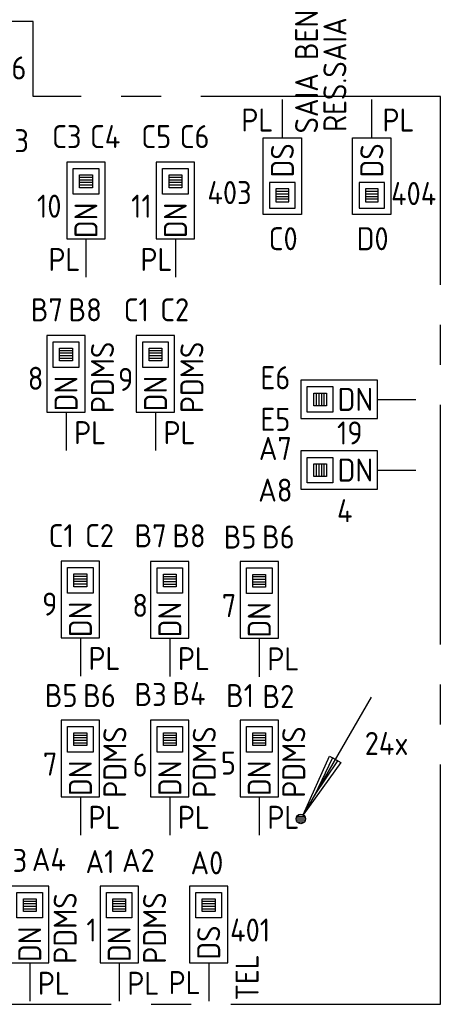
# Model space of a CAD drawing. Header units: millimetres. Extents: x 2288 to 47276, y -13790 to 63657.
# Tile 19 of 26: x 37400 to 40707, y 23750 to 31449. Entities that reach past the tile are written whole.
import ezdxf
from ezdxf.enums import TextEntityAlignment as Align

# ---------------------------------------------------------------- set-up
doc = ezdxf.new("R2010")
doc.units = ezdxf.units.MM
doc.header["$LTSCALE"] = 100
doc.linetypes.add('B0202', pattern=[28.125, 18.75, -3.125, 3.125, -3.125])
for name, color, linetype in [('EB6441--_ATTRIB', 2, 'Continuous'), ('EB6445--_ATTRIB', 2, 'Continuous'), ('EL6441--_DATACOM', 3, 'Continuous'), ('EL644104_LEIDING4', 2, 'B0202'), ('EL6445--_Datanet', 3, 'Continuous')]:
    doc.layers.add(name, color=color, linetype=linetype)
doc.styles.add('NORATT', font='isocp.shx')

# ---------------------------------------------------------------- blocks, each defined once
blk = doc.blocks.new('EA600123')
at = {"linetype": 'Continuous'}
for p, q in [((5.5, 9.526), (0.188, 0.325)), ((-0.367, 0.075), (0.367, 0.075)), ((-0.3, 0.225), (0.3, 0.225)), ((-0.367, -0.075), (0.367, -0.075)), ((-0.3, -0.225), (0.3, -0.225))]:
    blk.add_line(p, q, dxfattribs=at)
for points in [[(3.121, 4.405), (0.188, 0.325), (2.254, 4.905)], [(2.471, 4.78), (1.063, 1.84), (2.904, 4.53)]]:
    blk.add_lwpolyline(points, close=True, dxfattribs=at)
blk.add_circle((0, 0), 0.375, dxfattribs=at)
at = {"linetype": 'Continuous', "style": 'NORATT', "flags": 8}
blk.add_attdef('KBTALB', (5, 5), '', height=1.8, dxfattribs=at)
at = {"style": 'NORATT'}
for tag, flags, p in [('CODE', 9, (0, 3)), ('M_CODE', 8, (0, 0))]:
    blk.add_attdef(tag, text='', height=1.8, dxfattribs=dict(at, flags=flags)).set_placement(p, align=Align.MIDDLE_CENTER)
at = {"linetype": 'Continuous', "style": 'NORATT', "flags": 9}
for tag, p in [('PCODE', (1.25, 0)), ('PVERS', (1.25, -2)), ('PDATE', (1.25, -4))]:
    blk.add_attdef(tag, text='', height=1.8, dxfattribs=at).set_placement(p, align=Align.MIDDLE_LEFT)
blk = doc.blocks.new('EA644502')
for p, q in [((-1.5, 6), (-1.5, 0)), ((1.5, 6), (-1.5, 6)), ((1.5, 0), (1.5, 6)), ((-1.5, 0), (1.5, 0))]:
    blk.add_line(p, q)
at = {"color": 1}
for p, q in [((-1, 5.5), (1, 5.5)), ((-1, 3.5), (-1, 5.5)), ((1, 5.5), (1, 3.5)), ((-0.5, 5), (0.5, 5)), ((-0.5, 4), (-0.5, 5)), ((0.5, 4.8), (-0.5, 4.8)), ((0.5, 5), (0.5, 4)), ((0.5, 4.6), (-0.5, 4.6)), ((0.5, 4.4), (-0.5, 4.4)), ((0.5, 4.2), (-0.5, 4.2)), ((0.5, 4), (-0.5, 4)), ((1, 3.5), (-1, 3.5))]:
    blk.add_line(p, q, dxfattribs=at)
at = {"color": 2}
blk.add_line((0, 0), (0, -3), dxfattribs=at)
at = {"style": 'NORATT', "flags": 8}
for tag, p in [('NUMMERA', (-1.5, 8)), ('NUMMERB', (1.5, 8))]:
    blk.add_attdef(tag, text='', height=1.8, rotation=90, dxfattribs=at).set_placement(p, align=Align.MIDDLE_CENTER)
blk.add_attdef('CODE', text='', height=1.8, rotation=90, dxfattribs=at).set_placement((0, 0.5), align=Align.MIDDLE_LEFT)
at = {"style": 'NORATT', "flags": 9}
for tag, p in [('VERD', (0, 4)), ('PATCHSTR', (0, 4)), ('PANEEL', (0, 4)), ('NUMMER', (6, 3)), ('HOOGTE', (-3, 2)), ('TYPE', (0, -2.5)), ('FABR', (0, -2.5)), ('PCODE', (0, -3)), ('PVERS', (0, -3)), ('PDATE', (0, -3))]:
    blk.add_attdef(tag, text='', height=1.8, dxfattribs=at).set_placement(p, align=Align.BOTTOM_LEFT)
for tag, p in [('NUMMERAP', (8, 1.5)), ('NUMMERBP', (8, -1.5))]:
    blk.add_attdef(tag, text='', height=1.8, dxfattribs=at).set_placement(p, align=Align.MIDDLE_CENTER)

msp = doc.modelspace()

# ---------------------------------------------------------------- linework, layer by layer
at = {"layer": 'EL644104_LEIDING4', "color": 90, "linetype": 'B0202', "elevation": -600}
msp.add_lwpolyline([(33428, 23750), (40693.5, 23750), (40693.5, 30848), (37505.2, 30848), (37505.2, 31395), (37505.2, 31435.1), (36201, 31435.1), (36201, 30845), (33431.5, 30845), (33431.5, 28438.9), (33065.2, 28438.9), (33065.2, 27185), (33428, 27185), (33428, 23750)], dxfattribs=at)
msp.add_lwpolyline([(33428, 23750), (40693.5, 23750), (40693.5, 30848), (37505.2, 30848), (37505.2, 31395), (37505.2, 31435.1), (36201, 31435.1), (36201, 30845), (33431.5, 30845), (33431.5, 28438.9), (33065.2, 28438.9), (33065.2, 27185), (33428, 27185), (33428, 23750)], dxfattribs=at)

# ---------------------------------------------------------------- block references
at = {"layer": 'EL6441--_DATACOM'}
ref = msp.add_blockref('EA600123', (39600, 25199.8), dxfattribs=dict(at, xscale=100, yscale=100, zscale=100))
ref.add_attrib('KBTALB', '24x', (40100, 25699.8), dxfattribs={"layer": 'EB6441--_ATTRIB', "color": 1, "linetype": 'Continuous', "height": 180, "style": 'NORATT', "flags": 8})
at = {"layer": 'EL6445--_Datanet'}
ref = msp.add_blockref('EA644502', (40155.2, 30525), dxfattribs=dict(at, xscale=-100, yscale=100, zscale=100, rotation=180))
ref.add_attrib('CODE', 'DS', dxfattribs={"layer": 'EB6445--_ATTRIB', "color": 1, "height": 180, "rotation": 90, "style": 'NORATT', "flags": 8}).set_placement((40155.2, 30482.1), align=Align.MIDDLE_RIGHT)
ref.add_attrib('NUMMERA', 'D0', dxfattribs={"layer": 'EB6445--_ATTRIB', "color": 1, "height": 180, "style": 'NORATT', "flags": 8}).set_placement((40161.6, 29736.3), align=Align.MIDDLE_CENTER)
ref.add_attrib('PATCHSTR', 'RES.SAIA BENDERPANEEL', dxfattribs={"layer": 'EB6445--_ATTRIB', "color": 1, "height": 180, "rotation": 90, "style": 'NORATT', "flags": 8}).set_placement((40010.3, 30570.9), align=Align.BOTTOM_LEFT)
ref.add_attrib('HOOGTE', 'PL', dxfattribs={"layer": 'EB6445--_ATTRIB', "color": 1, "height": 180, "style": 'NORATT', "flags": 8}).set_placement((40238.8, 30520.3), align=Align.BOTTOM_LEFT)
ref.add_attrib('TYPE', '404', dxfattribs={"layer": 'EB6445--_ATTRIB', "color": 1, "height": 180, "style": 'NORATT', "flags": 8}).set_placement((40305.8, 29945.4), align=Align.BOTTOM_LEFT)
ref = msp.add_blockref('EA644502', (39455.2, 30525), dxfattribs=dict(at, xscale=-100, yscale=100, zscale=100, rotation=180))
ref.add_attrib('CODE', 'DS', dxfattribs={"layer": 'EB6445--_ATTRIB', "color": 1, "height": 180, "rotation": 90, "style": 'NORATT', "flags": 8}).set_placement((39455.2, 30482.1), align=Align.MIDDLE_RIGHT)
ref.add_attrib('NUMMERA', 'C0', dxfattribs={"layer": 'EB6445--_ATTRIB', "color": 1, "height": 180, "style": 'NORATT', "flags": 8}).set_placement((39461.6, 29736.3), align=Align.MIDDLE_CENTER)
ref.add_attrib('PATCHSTR', 'SAIA BENDERPANEEL', dxfattribs={"layer": 'EB6445--_ATTRIB', "color": 1, "height": 180, "rotation": 90, "style": 'NORATT', "flags": 8}).set_placement((39788.8, 30559.4), align=Align.BOTTOM_LEFT)
ref.add_attrib('HOOGTE', 'PL', dxfattribs={"layer": 'EB6445--_ATTRIB', "color": 1, "height": 180, "style": 'NORATT', "flags": 8}).set_placement((39134.7, 30520.3), align=Align.BOTTOM_LEFT)
ref.add_attrib('TYPE', '403', dxfattribs={"layer": 'EB6445--_ATTRIB', "color": 1, "height": 180, "style": 'NORATT', "flags": 8}).set_placement((38868.6, 29952.8), align=Align.BOTTOM_LEFT)
ref = msp.add_blockref('EA644502', (37171.2, 30930.5), dxfattribs=dict(at, xscale=-100, yscale=100, zscale=100, rotation=180))
ref.add_attrib('CODE', 'DN', dxfattribs={"layer": 'EB6445--_ATTRIB', "color": 1, "height": 180, "rotation": 90, "style": 'NORATT', "flags": 8}).set_placement((37171.2, 30880.5), align=Align.MIDDLE_RIGHT)
ref.add_attrib('NUMMERA', 'A6', dxfattribs={"layer": 'EB6445--_ATTRIB', "color": 1, "height": 180, "style": 'NORATT', "flags": 8}).set_placement((37321.2, 31071.5), align=Align.MIDDLE_CENTER)
ref.add_attrib('NUMMERB', 'A5', dxfattribs={"layer": 'EB6445--_ATTRIB', "color": 1, "height": 180, "style": 'NORATT', "flags": 8}).set_placement((37021.2, 31080.8), align=Align.MIDDLE_CENTER)
ref.add_attrib('TYPE', '3', dxfattribs={"layer": 'EB6445--_ATTRIB', "color": 1, "height": 180, "style": 'NORATT', "flags": 8}).set_placement((37358.1, 30358.4), align=Align.BOTTOM_LEFT)
ref = msp.add_blockref('EA644502', (37918.4, 29734.8), dxfattribs=dict(at, xscale=100, yscale=100, zscale=100))
ref.add_attrib('CODE', 'DN', dxfattribs={"layer": 'EB6445--_ATTRIB', "color": 1, "height": 180, "rotation": 90, "style": 'NORATT', "flags": 8}).set_placement((37918.4, 30018.8), align=Align.MIDDLE_RIGHT)
ref.add_attrib('NUMMERA', 'C4', dxfattribs={"layer": 'EB6445--_ATTRIB', "color": 1, "height": 180, "style": 'NORATT', "flags": 8}).set_placement((38068.4, 30534.8), align=Align.MIDDLE_CENTER)
ref.add_attrib('NUMMERB', 'C3', dxfattribs={"layer": 'EB6445--_ATTRIB', "color": 1, "height": 180, "style": 'NORATT', "flags": 8}).set_placement((37768.4, 30534.8), align=Align.MIDDLE_CENTER)
ref.add_attrib('HOOGTE', 'PL', dxfattribs={"layer": 'EB6445--_ATTRIB', "color": 1, "height": 180, "style": 'NORATT', "flags": 8}).set_placement((37624.8, 29430), align=Align.BOTTOM_LEFT)
ref.add_attrib('TYPE', '10', dxfattribs={"layer": 'EB6445--_ATTRIB', "color": 1, "height": 180, "style": 'NORATT', "flags": 8}).set_placement((37535.2, 29846.4), align=Align.BOTTOM_LEFT)
ref = msp.add_blockref('EA644502', (38618.4, 29734.8), dxfattribs=dict(at, xscale=100, yscale=100, zscale=100))
ref.add_attrib('CODE', 'DN', dxfattribs={"layer": 'EB6445--_ATTRIB', "color": 1, "height": 180, "rotation": 90, "style": 'NORATT', "flags": 8}).set_placement((38618.4, 30018.8), align=Align.MIDDLE_RIGHT)
ref.add_attrib('NUMMERA', 'C6', dxfattribs={"layer": 'EB6445--_ATTRIB', "color": 1, "height": 180, "style": 'NORATT', "flags": 8}).set_placement((38768.4, 30534.8), align=Align.MIDDLE_CENTER)
ref.add_attrib('NUMMERB', 'C5', dxfattribs={"layer": 'EB6445--_ATTRIB', "color": 1, "height": 180, "style": 'NORATT', "flags": 8}).set_placement((38468.4, 30534.8), align=Align.MIDDLE_CENTER)
ref.add_attrib('HOOGTE', 'PL', dxfattribs={"layer": 'EB6445--_ATTRIB', "color": 1, "height": 180, "style": 'NORATT', "flags": 8}).set_placement((38344.8, 29430), align=Align.BOTTOM_LEFT)
ref.add_attrib('TYPE', '11', dxfattribs={"layer": 'EB6445--_ATTRIB', "color": 1, "height": 180, "style": 'NORATT', "flags": 8}).set_placement((38271.4, 29846.4), align=Align.BOTTOM_LEFT)
ref = msp.add_blockref('EA644502', (37762.4, 28380.5), dxfattribs=dict(at, xscale=100, yscale=100, zscale=100))
ref.add_attrib('CODE', 'DN', dxfattribs={"layer": 'EB6445--_ATTRIB', "color": 1, "height": 180, "rotation": 90, "style": 'NORATT', "flags": 8}).set_placement((37762.4, 28664.5), align=Align.MIDDLE_RIGHT)
ref.add_attrib('NUMMERA', 'B8', dxfattribs={"layer": 'EB6445--_ATTRIB', "color": 1, "height": 180, "style": 'NORATT', "flags": 8}).set_placement((37912.4, 29180.5), align=Align.MIDDLE_CENTER)
ref.add_attrib('NUMMERB', 'B7', dxfattribs={"layer": 'EB6445--_ATTRIB', "color": 1, "height": 180, "style": 'NORATT', "flags": 8}).set_placement((37612.4, 29180.5), align=Align.MIDDLE_CENTER)
ref.add_attrib('PATCHSTR', 'PDMS', dxfattribs={"layer": 'EB6445--_ATTRIB', "color": 1, "height": 180, "rotation": 90, "style": 'NORATT', "flags": 8}).set_placement((38191.3, 28372.6), align=Align.BOTTOM_LEFT)
ref.add_attrib('HOOGTE', 'PL', dxfattribs={"layer": 'EB6445--_ATTRIB', "color": 1, "height": 180, "style": 'NORATT', "flags": 8}).set_placement((37825.8, 28075.7), align=Align.BOTTOM_LEFT)
ref.add_attrib('TYPE', '8', dxfattribs={"layer": 'EB6445--_ATTRIB', "color": 1, "height": 180, "style": 'NORATT', "flags": 8}).set_placement((37463.3, 28500.7), align=Align.BOTTOM_LEFT)
ref = msp.add_blockref('EA644502', (38462.4, 28380.5), dxfattribs=dict(at, xscale=100, yscale=100, zscale=100))
ref.add_attrib('CODE', 'DN', dxfattribs={"layer": 'EB6445--_ATTRIB', "color": 1, "height": 180, "rotation": 90, "style": 'NORATT', "flags": 8}).set_placement((38462.4, 28664.5), align=Align.MIDDLE_RIGHT)
ref.add_attrib('NUMMERA', 'C2', dxfattribs={"layer": 'EB6445--_ATTRIB', "color": 1, "height": 180, "style": 'NORATT', "flags": 8}).set_placement((38612.4, 29180.5), align=Align.MIDDLE_CENTER)
ref.add_attrib('NUMMERB', 'C1', dxfattribs={"layer": 'EB6445--_ATTRIB', "color": 1, "height": 180, "style": 'NORATT', "flags": 8}).set_placement((38312.4, 29179.8), align=Align.MIDDLE_CENTER)
ref.add_attrib('PATCHSTR', 'PDMS', dxfattribs={"layer": 'EB6445--_ATTRIB', "color": 1, "height": 180, "rotation": 90, "style": 'NORATT', "flags": 8}).set_placement((38891.3, 28372.6), align=Align.BOTTOM_LEFT)
ref.add_attrib('HOOGTE', 'PL', dxfattribs={"layer": 'EB6445--_ATTRIB', "color": 1, "height": 180, "style": 'NORATT', "flags": 8}).set_placement((38525.8, 28075.7), align=Align.BOTTOM_LEFT)
ref.add_attrib('TYPE', '9', dxfattribs={"layer": 'EB6445--_ATTRIB', "color": 1, "height": 180, "style": 'NORATT', "flags": 8}).set_placement((38169.4, 28492.1), align=Align.BOTTOM_LEFT)
ref = msp.add_blockref('EA644502', (40200.5, 28479.8), dxfattribs=dict(at, xscale=100, yscale=100, zscale=100, rotation=90))
ref.add_attrib('CODE', 'DN', dxfattribs={"layer": 'EB6445--_ATTRIB', "color": 1, "height": 180, "style": 'NORATT', "flags": 8}).set_placement((40165.9, 28479.8), align=Align.MIDDLE_RIGHT)
ref.add_attrib('NUMMERA', 'E5', dxfattribs={"layer": 'EB6445--_ATTRIB', "color": 1, "height": 180, "style": 'NORATT', "flags": 8}).set_placement((39400.5, 28323.6), align=Align.MIDDLE_CENTER)
ref.add_attrib('NUMMERB', 'E6', dxfattribs={"layer": 'EB6445--_ATTRIB', "color": 1, "height": 180, "style": 'NORATT', "flags": 8}).set_placement((39400.5, 28649.1), align=Align.MIDDLE_CENTER)
ref.add_attrib('TYPE', '19', dxfattribs={"layer": 'EB6445--_ATTRIB', "color": 1, "height": 180, "style": 'NORATT', "flags": 8}).set_placement((39882.9, 28073.4), align=Align.BOTTOM_LEFT)
ref = msp.add_blockref('EA644502', (40200.5, 27926.8), dxfattribs=dict(at, xscale=100, yscale=100, zscale=100, rotation=90))
ref.add_attrib('CODE', 'DN', dxfattribs={"layer": 'EB6445--_ATTRIB', "color": 1, "height": 180, "style": 'NORATT', "flags": 8}).set_placement((40165.9, 27926.8), align=Align.MIDDLE_RIGHT)
ref.add_attrib('NUMMERA', 'A8', dxfattribs={"layer": 'EB6445--_ATTRIB', "color": 1, "height": 180, "style": 'NORATT', "flags": 8}).set_placement((39400.5, 27770.6), align=Align.MIDDLE_CENTER)
ref.add_attrib('NUMMERB', 'A7', dxfattribs={"layer": 'EB6445--_ATTRIB', "color": 1, "height": 180, "style": 'NORATT', "flags": 8}).set_placement((39400.5, 28096.1), align=Align.MIDDLE_CENTER)
ref.add_attrib('TYPE', '4', dxfattribs={"layer": 'EB6445--_ATTRIB', "color": 1, "height": 180, "style": 'NORATT', "flags": 8}).set_placement((39882.9, 27465.3), align=Align.BOTTOM_LEFT)
ref = msp.add_blockref('EA644502', (37874.6, 26615.2), dxfattribs=dict(at, xscale=100, yscale=100, zscale=100))
ref.add_attrib('CODE', 'DN', dxfattribs={"layer": 'EB6445--_ATTRIB', "color": 1, "height": 180, "rotation": 90, "style": 'NORATT', "flags": 8}).set_placement((37874.6, 26899.2), align=Align.MIDDLE_RIGHT)
ref.add_attrib('NUMMERA', 'C2', dxfattribs={"layer": 'EB6445--_ATTRIB', "color": 1, "height": 180, "style": 'NORATT', "flags": 8}).set_placement((38024.6, 27415.2), align=Align.MIDDLE_CENTER)
ref.add_attrib('NUMMERB', 'C1', dxfattribs={"layer": 'EB6445--_ATTRIB', "color": 1, "height": 180, "style": 'NORATT', "flags": 8}).set_placement((37724.6, 27414.5), align=Align.MIDDLE_CENTER)
ref.add_attrib('HOOGTE', 'PL', dxfattribs={"layer": 'EB6445--_ATTRIB', "color": 1, "height": 180, "style": 'NORATT', "flags": 8}).set_placement((37938, 26310.4), align=Align.BOTTOM_LEFT)
ref.add_attrib('TYPE', '9', dxfattribs={"layer": 'EB6445--_ATTRIB', "color": 1, "height": 180, "style": 'NORATT', "flags": 8}).set_placement((37575.5, 26735.4), align=Align.BOTTOM_LEFT)
ref = msp.add_blockref('EA644502', (38574.6, 26613.5), dxfattribs=dict(at, xscale=100, yscale=100, zscale=100))
ref.add_attrib('CODE', 'DN', dxfattribs={"layer": 'EB6445--_ATTRIB', "color": 1, "height": 180, "rotation": 90, "style": 'NORATT', "flags": 8}).set_placement((38574.6, 26897.5), align=Align.MIDDLE_RIGHT)
ref.add_attrib('NUMMERA', 'B8', dxfattribs={"layer": 'EB6445--_ATTRIB', "color": 1, "height": 180, "style": 'NORATT', "flags": 8}).set_placement((38724.6, 27413.5), align=Align.MIDDLE_CENTER)
ref.add_attrib('NUMMERB', 'B7', dxfattribs={"layer": 'EB6445--_ATTRIB', "color": 1, "height": 180, "style": 'NORATT', "flags": 8}).set_placement((38424.6, 27413.5), align=Align.MIDDLE_CENTER)
ref.add_attrib('HOOGTE', 'PL', dxfattribs={"layer": 'EB6445--_ATTRIB', "color": 1, "height": 180, "style": 'NORATT', "flags": 8}).set_placement((38638, 26308.7), align=Align.BOTTOM_LEFT)
ref.add_attrib('TYPE', '8', dxfattribs={"layer": 'EB6445--_ATTRIB', "color": 1, "height": 180, "style": 'NORATT', "flags": 8}).set_placement((38281.6, 26725.1), align=Align.BOTTOM_LEFT)
ref = msp.add_blockref('EA644502', (39274.6, 26611.8), dxfattribs=dict(at, xscale=100, yscale=100, zscale=100))
ref.add_attrib('CODE', 'DN', dxfattribs={"layer": 'EB6445--_ATTRIB', "color": 1, "height": 180, "rotation": 90, "style": 'NORATT', "flags": 8}).set_placement((39274.6, 26895.8), align=Align.MIDDLE_RIGHT)
ref.add_attrib('NUMMERA', 'B6', dxfattribs={"layer": 'EB6445--_ATTRIB', "color": 1, "height": 180, "style": 'NORATT', "flags": 8}).set_placement((39424.6, 27404.4), align=Align.MIDDLE_CENTER)
ref.add_attrib('NUMMERB', 'B5', dxfattribs={"layer": 'EB6445--_ATTRIB', "color": 1, "height": 180, "style": 'NORATT', "flags": 8}).set_placement((39124.6, 27403.8), align=Align.MIDDLE_CENTER)
ref.add_attrib('HOOGTE', 'PL', dxfattribs={"layer": 'EB6445--_ATTRIB', "color": 1, "height": 180, "style": 'NORATT', "flags": 8}).set_placement((39338, 26307), align=Align.BOTTOM_LEFT)
ref.add_attrib('TYPE', '7', dxfattribs={"layer": 'EB6445--_ATTRIB', "color": 1, "height": 180, "style": 'NORATT', "flags": 8}).set_placement((38981.6, 26723.4), align=Align.BOTTOM_LEFT)
ref = msp.add_blockref('EA644502', (37874.6, 25372.8), dxfattribs=dict(at, xscale=100, yscale=100, zscale=100))
ref.add_attrib('CODE', 'DN', dxfattribs={"layer": 'EB6445--_ATTRIB', "color": 1, "height": 180, "rotation": 90, "style": 'NORATT', "flags": 8}).set_placement((37874.6, 25656.8), align=Align.MIDDLE_RIGHT)
ref.add_attrib('NUMMERA', 'B6', dxfattribs={"layer": 'EB6445--_ATTRIB', "color": 1, "height": 180, "style": 'NORATT', "flags": 8}).set_placement((38024.6, 26163.4), align=Align.MIDDLE_CENTER)
ref.add_attrib('NUMMERB', 'B5', dxfattribs={"layer": 'EB6445--_ATTRIB', "color": 1, "height": 180, "style": 'NORATT', "flags": 8}).set_placement((37724.6, 26164.7), align=Align.MIDDLE_CENTER)
ref.add_attrib('PATCHSTR', 'PDMS', dxfattribs={"layer": 'EB6445--_ATTRIB', "color": 1, "height": 180, "rotation": 90, "style": 'NORATT', "flags": 8}).set_placement((38288.3, 25364.9), align=Align.BOTTOM_LEFT)
ref.add_attrib('HOOGTE', 'PL', dxfattribs={"layer": 'EB6445--_ATTRIB', "color": 1, "height": 180, "style": 'NORATT', "flags": 8}).set_placement((37938, 25068), align=Align.BOTTOM_LEFT)
ref.add_attrib('TYPE', '7', dxfattribs={"layer": 'EB6445--_ATTRIB', "color": 1, "height": 180, "style": 'NORATT', "flags": 8}).set_placement((37581.6, 25484.4), align=Align.BOTTOM_LEFT)
ref = msp.add_blockref('EA644502', (38574.6, 25372.8), dxfattribs=dict(at, xscale=100, yscale=100, zscale=100))
ref.add_attrib('CODE', 'DN', dxfattribs={"layer": 'EB6445--_ATTRIB', "color": 1, "height": 180, "rotation": 90, "style": 'NORATT', "flags": 8}).set_placement((38574.6, 25656.8), align=Align.MIDDLE_RIGHT)
ref.add_attrib('NUMMERA', 'B4', dxfattribs={"layer": 'EB6445--_ATTRIB', "color": 1, "height": 180, "style": 'NORATT', "flags": 8}).set_placement((38724.6, 26180.3), align=Align.MIDDLE_CENTER)
ref.add_attrib('NUMMERB', 'B3', dxfattribs={"layer": 'EB6445--_ATTRIB', "color": 1, "height": 180, "style": 'NORATT', "flags": 8}).set_placement((38424.6, 26172.8), align=Align.MIDDLE_CENTER)
ref.add_attrib('PATCHSTR', 'PDMS', dxfattribs={"layer": 'EB6445--_ATTRIB', "color": 1, "height": 180, "rotation": 90, "style": 'NORATT', "flags": 8}).set_placement((38988.3, 25364.9), align=Align.BOTTOM_LEFT)
ref.add_attrib('HOOGTE', 'PL', dxfattribs={"layer": 'EB6445--_ATTRIB', "color": 1, "height": 180, "style": 'NORATT', "flags": 8}).set_placement((38638, 25068), align=Align.BOTTOM_LEFT)
ref.add_attrib('TYPE', '6', dxfattribs={"layer": 'EB6445--_ATTRIB', "color": 1, "height": 180, "style": 'NORATT', "flags": 8}).set_placement((38283.4, 25476.3), align=Align.BOTTOM_LEFT)
ref = msp.add_blockref('EA644502', (39274.6, 25372.8), dxfattribs=dict(at, xscale=100, yscale=100, zscale=100))
ref.add_attrib('CODE', 'DN', dxfattribs={"layer": 'EB6445--_ATTRIB', "color": 1, "height": 180, "rotation": 90, "style": 'NORATT', "flags": 8}).set_placement((39274.6, 25656.8), align=Align.MIDDLE_RIGHT)
ref.add_attrib('NUMMERA', 'B2', dxfattribs={"layer": 'EB6445--_ATTRIB', "color": 1, "height": 180, "style": 'NORATT', "flags": 8}).set_placement((39424.6, 26156.9), align=Align.MIDDLE_CENTER)
ref.add_attrib('NUMMERB', 'B1', dxfattribs={"layer": 'EB6445--_ATTRIB', "color": 1, "height": 180, "style": 'NORATT', "flags": 8}).set_placement((39124.6, 26163.8), align=Align.MIDDLE_CENTER)
ref.add_attrib('PATCHSTR', 'PDMS', dxfattribs={"layer": 'EB6445--_ATTRIB', "color": 1, "height": 180, "rotation": 90, "style": 'NORATT', "flags": 8}).set_placement((39688.3, 25364.9), align=Align.BOTTOM_LEFT)
ref.add_attrib('HOOGTE', 'PL', dxfattribs={"layer": 'EB6445--_ATTRIB', "color": 1, "height": 180, "style": 'NORATT', "flags": 8}).set_placement((39338, 25068), align=Align.BOTTOM_LEFT)
ref.add_attrib('TYPE', '5', dxfattribs={"layer": 'EB6445--_ATTRIB', "color": 1, "height": 180, "style": 'NORATT', "flags": 8}).set_placement((38974.1, 25491.9), align=Align.BOTTOM_LEFT)
ref = msp.add_blockref('EA644502', (37478.6, 24075), dxfattribs=dict(at, xscale=100, yscale=100, zscale=100))
ref.add_attrib('CODE', 'DN', dxfattribs={"layer": 'EB6445--_ATTRIB', "color": 1, "height": 180, "rotation": 90, "style": 'NORATT', "flags": 8}).set_placement((37478.6, 24359), align=Align.MIDDLE_RIGHT)
ref.add_attrib('NUMMERA', 'A4', dxfattribs={"layer": 'EB6445--_ATTRIB', "color": 1, "height": 180, "style": 'NORATT', "flags": 8}).set_placement((37628.6, 24882.5), align=Align.MIDDLE_CENTER)
ref.add_attrib('NUMMERB', 'A3', dxfattribs={"layer": 'EB6445--_ATTRIB', "color": 1, "height": 180, "style": 'NORATT', "flags": 8}).set_placement((37328.6, 24875), align=Align.MIDDLE_CENTER)
ref.add_attrib('PATCHSTR', 'PDMS', dxfattribs={"layer": 'EB6445--_ATTRIB', "color": 1, "height": 180, "rotation": 90, "style": 'NORATT', "flags": 8}).set_placement((37899.4, 24067.1), align=Align.BOTTOM_LEFT)
ref.add_attrib('HOOGTE', 'PL', dxfattribs={"layer": 'EB6445--_ATTRIB', "color": 1, "height": 180, "style": 'NORATT', "flags": 8}).set_placement((37542, 23770.2), align=Align.BOTTOM_LEFT)
ref.add_attrib('TYPE', '2', dxfattribs={"layer": 'EB6445--_ATTRIB', "color": 1, "height": 180, "style": 'NORATT', "flags": 8}).set_placement((37179.3, 24177.5), align=Align.BOTTOM_LEFT)
ref = msp.add_blockref('EA644502', (38178.6, 24075), dxfattribs=dict(at, xscale=100, yscale=100, zscale=100))
ref.add_attrib('CODE', 'DN', dxfattribs={"layer": 'EB6445--_ATTRIB', "color": 1, "height": 180, "rotation": 90, "style": 'NORATT', "flags": 8}).set_placement((38178.6, 24359), align=Align.MIDDLE_RIGHT)
ref.add_attrib('NUMMERA', 'A2', dxfattribs={"layer": 'EB6445--_ATTRIB', "color": 1, "height": 180, "style": 'NORATT', "flags": 8}).set_placement((38328.6, 24875), align=Align.MIDDLE_CENTER)
ref.add_attrib('NUMMERB', 'A1', dxfattribs={"layer": 'EB6445--_ATTRIB', "color": 1, "height": 180, "style": 'NORATT', "flags": 8}).set_placement((38028.6, 24866), align=Align.MIDDLE_CENTER)
ref.add_attrib('PATCHSTR', 'PDMS', dxfattribs={"layer": 'EB6445--_ATTRIB', "color": 1, "height": 180, "rotation": 90, "style": 'NORATT', "flags": 8}).set_placement((38599.4, 24067.1), align=Align.BOTTOM_LEFT)
ref.add_attrib('HOOGTE', 'PL', dxfattribs={"layer": 'EB6445--_ATTRIB', "color": 1, "height": 180, "style": 'NORATT', "flags": 8}).set_placement((38242, 23770.2), align=Align.BOTTOM_LEFT)
ref.add_attrib('TYPE', '1', dxfattribs={"layer": 'EB6445--_ATTRIB', "color": 1, "height": 180, "style": 'NORATT', "flags": 8}).set_placement((37921.6, 24186.6), align=Align.BOTTOM_LEFT)
ref = msp.add_blockref('EA644502', (38878.6, 24075), dxfattribs=dict(at, xscale=100, yscale=100, zscale=100))
ref.add_attrib('CODE', 'DS', dxfattribs={"layer": 'EB6445--_ATTRIB', "color": 1, "height": 180, "rotation": 90, "style": 'NORATT', "flags": 8}).set_placement((38878.6, 24366.1), align=Align.MIDDLE_RIGHT)
ref.add_attrib('NUMMERA', 'A0', dxfattribs={"layer": 'EB6445--_ATTRIB', "color": 1, "height": 180, "style": 'NORATT', "flags": 8}).set_placement((38865.1, 24856.3), align=Align.MIDDLE_CENTER)
ref.add_attrib('PATCHSTR', 'TEL', dxfattribs={"layer": 'EB6445--_ATTRIB', "color": 1, "height": 180, "rotation": 90, "style": 'NORATT', "flags": 8}).set_placement((39323.4, 23780.4), align=Align.BOTTOM_LEFT)
ref.add_attrib('HOOGTE', 'PL', dxfattribs={"layer": 'EB6445--_ATTRIB', "color": 1, "height": 180, "style": 'NORATT', "flags": 8}).set_placement((38565.4, 23775.9), align=Align.BOTTOM_LEFT)
ref.add_attrib('TYPE', '401', dxfattribs={"layer": 'EB6445--_ATTRIB', "color": 1, "height": 180, "style": 'NORATT', "flags": 8}).set_placement((39046.4, 24186.6), align=Align.BOTTOM_LEFT)

doc.saveas('drawing.dxf')
